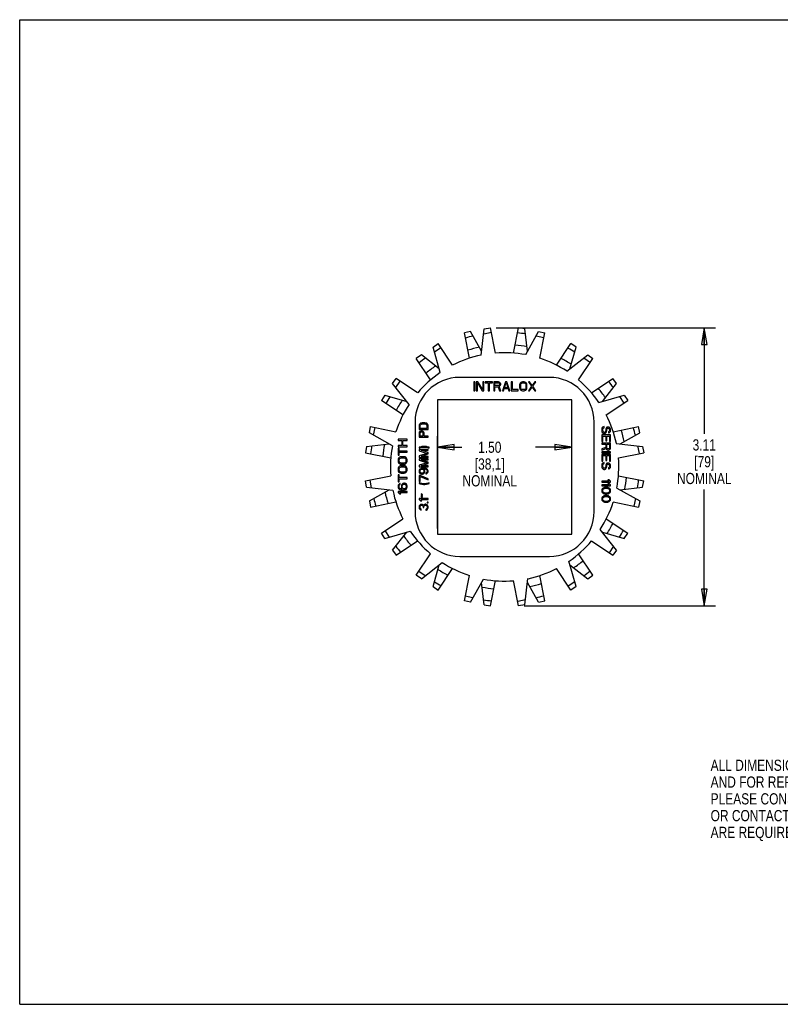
# Model space of a CAD drawing. Header units: inches. Extents: x 0 to 17, y 0 to 11.
# Tile 1 of 2: x 0 to 8.5, y 0 to 11. Entities that reach past the tile are written whole.
import ezdxf

# ---------------------------------------------------------------- set-up
doc = ezdxf.new("R2010")
doc.units = ezdxf.units.IN
doc.header["$LTSCALE"] = 0.935
doc.header["$MEASUREMENT"] = 0
doc.layers.get('0').update_dxf_attribs({"linetype": 'CONTINUOUS'})
doc.layers.add('ALL_FEATURES', color=7, linetype='CONTINUOUS')
doc.styles.get("Standard").update_dxf_attribs({"font": 'txt', "width": 0.8})
doc.dimstyles.new('DIMSTYLE_1', dxfattribs={"dimtxt": 0.125, "dimasz": 0.1875, "dimexe": 0.18, "dimexo": 0.0625, "dimgap": 0.09, "dimtad": 0, "dimtih": 1, "dimtoh": 1, "dimzin": 4, "dimdsep": 46, "dimtxsty": 'STANDARD', "dimblk": 'CLOSED', "dimblk1": 'CLOSED', "dimblk2": 'CLOSED', "dimcen": 0.09, "dimadec": 0, "dimazin": 0, "dimtp": 0.01, "dimtm": 0.01, "dimtfac": 1, "dimtofl": 0, "dimtmove": 0, "dimatfit": 3, "dimldrblk": 'CLOSED', "dimfxl": 1, "dimtolj": 1, "dimtzin": 4, "dimarcsym": 0})

# ---------------------------------------------------------------- blocks, each defined once
blk = doc.blocks.new('_CLOSED')
at = {"color": 0, "linetype": 'BYBLOCK'}
for p, q in [((0, 0), (-1, 0.167)), ((-1, 0.167), (-1, -0.167)), ((-1, -0.167), (0, 0)), ((-1, 0), (0, 0))]:
    blk.add_line(p, q, dxfattribs=at)
blk = doc.blocks.new('*D0')
at = {"color": 3, "linetype": 'CONTINUOUS'}
for p, q in [((4.669, 5.317), (4.669, 6.349)), ((6.169, 5.317), (6.169, 6.349)), ((4.669, 6.224), (4.94, 6.224)), ((6.169, 6.224), (5.765, 6.224))]:
    blk.add_line(p, q, dxfattribs=at)
at = {"color": 3, "linetype": 'CONTINUOUS', "xscale": 0.1875, "yscale": 0.1875, "zscale": 0.1875, "rotation": 180}
blk.add_blockref('_CLOSED', (4.669, 6.224), dxfattribs=at)
at = {"color": 3, "linetype": 'CONTINUOUS', "xscale": 0.1875, "yscale": 0.1875, "zscale": 0.1875}
blk.add_blockref('_CLOSED', (6.169, 6.224), dxfattribs=at)
at = {"color": 3, "linetype": 'CONTINUOUS', "insert": (5.253, 6.286), "char_height": 0.125, "width": 0.7, "attachment_point": 2, "line_spacing_factor": 0.9}
blk.add_mtext('1.50\\P[38,1]\\PNOMINAL', dxfattribs=at)
blk = doc.blocks.new('*D2')
at = {"color": 3, "linetype": 'CONTINUOUS'}
for p, q in [((5.323, 7.559), (7.775, 7.559)), ((7.65, 7.559), (7.65, 6.375)), ((7.65, 4.45), (7.65, 5.75)), ((5.639, 4.45), (7.775, 4.45))]:
    blk.add_line(p, q, dxfattribs=at)
at = {"color": 3, "linetype": 'CONTINUOUS', "xscale": 0.1875, "yscale": 0.1875, "zscale": 0.1875}
for p, rotation in [((7.65, 7.559), 90), ((7.65, 4.45), 270)]:
    blk.add_blockref('_CLOSED', p, dxfattribs=dict(at, rotation=rotation))
at = {"color": 3, "linetype": 'CONTINUOUS', "insert": (7.65, 6.312), "char_height": 0.125, "width": 0.7, "attachment_point": 2, "line_spacing_factor": 0.9}
blk.add_mtext('3.11\\P[79]\\PNOMINAL', dxfattribs=at)

msp = doc.modelspace()

# ---------------------------------------------------------------- linework, layer by layer
at = {"color": 7, "linetype": 'CONTINUOUS'}
for p, q in [((0, 0), (0, 11)), ((0, 11), (17, 11)), ((5.157, 7.253), (5.191, 7.546)), ((5.185, 7.491), (5.271, 7.508)), ((5.191, 7.546), (5.261, 7.559)), ((5.317, 7.276), (5.261, 7.559)), ((5.655, 7.258), (5.799, 7.515)), ((5.799, 7.515), (5.868, 7.501)), ((5.811, 7.218), (5.868, 7.501)), ((4.619, 7.341), (4.678, 7.381)), ((4.838, 7.141), (4.678, 7.381)), ((5.772, 7.467), (5.858, 7.45)), ((4.699, 7.058), (4.619, 7.341)), ((4.634, 7.289), (4.706, 7.337)), ((6.116, 7.072), (6.348, 7.255)), ((6.246, 6.976), (6.406, 7.216)), ((6.305, 7.221), (6.377, 7.172)), ((6.348, 7.255), (6.406, 7.216)), ((4.168, 6.934), (4.207, 6.992)), ((4.351, 6.702), (4.168, 6.934)), ((4.202, 6.891), (4.251, 6.963)), ((4.447, 6.832), (4.207, 6.992)), ((6.472, 6.724), (6.755, 6.804)), ((6.555, 6.585), (6.795, 6.745)), ((6.703, 6.789), (6.751, 6.716)), ((6.755, 6.804), (6.795, 6.745)), ((4.478, 6.491), (4.47, 6.483)), ((4.487, 6.494), (4.478, 6.491)), ((4.498, 6.496), (4.487, 6.494)), ((4.529, 6.496), (4.498, 6.496)), ((4.54, 6.494), (4.529, 6.496)), ((4.549, 6.491), (4.54, 6.494)), ((4.557, 6.483), (4.549, 6.491)), ((3.908, 6.384), (3.922, 6.454)), ((4.165, 6.241), (3.908, 6.384)), ((3.922, 6.454), (4.205, 6.397)), ((3.955, 6.358), (3.973, 6.443)), ((4.466, 6.476), (4.464, 6.466)), ((4.464, 6.466), (4.464, 6.421)), ((4.464, 6.421), (4.564, 6.421)), ((4.466, 6.391), (4.464, 6.382)), ((4.464, 6.382), (4.464, 6.337)), ((4.47, 6.483), (4.466, 6.476)), ((4.472, 6.399), (4.466, 6.391)), ((4.481, 6.404), (4.472, 6.399)), ((4.474, 6.384), (4.476, 6.389)), ((4.474, 6.348), (4.474, 6.384)), ((4.476, 6.466), (4.478, 6.474)), ((4.476, 6.433), (4.476, 6.466)), ((4.551, 6.433), (4.476, 6.433)), ((4.476, 6.389), (4.481, 6.393)), ((4.478, 6.474), (4.483, 6.479)), ((4.487, 6.406), (4.481, 6.404)), ((4.481, 6.393), (4.487, 6.395)), ((4.483, 6.479), (4.489, 6.483)), ((4.495, 6.406), (4.487, 6.406)), ((4.487, 6.395), (4.493, 6.395)), ((4.489, 6.483), (4.498, 6.485)), ((4.493, 6.395), (4.5, 6.393)), ((4.502, 6.404), (4.495, 6.406)), ((4.498, 6.485), (4.529, 6.485)), ((4.5, 6.393), (4.504, 6.389)), ((4.51, 6.399), (4.502, 6.404)), ((4.504, 6.389), (4.506, 6.384)), ((4.506, 6.384), (4.506, 6.348)), ((4.517, 6.391), (4.51, 6.399)), ((4.519, 6.382), (4.517, 6.391)), ((4.519, 6.348), (4.519, 6.382)), ((4.529, 6.485), (4.538, 6.483)), ((4.538, 6.483), (4.544, 6.479)), ((4.544, 6.479), (4.549, 6.474)), ((4.549, 6.474), (4.551, 6.466)), ((4.551, 6.466), (4.551, 6.433)), ((4.561, 6.476), (4.557, 6.483)), ((4.564, 6.466), (4.561, 6.476)), ((4.564, 6.421), (4.564, 6.466)), ((4.464, 6.337), (4.564, 6.337)), ((4.506, 6.348), (4.474, 6.348)), ((4.564, 6.348), (4.519, 6.348)), ((4.564, 6.337), (4.564, 6.348)), ((4.474, 6.226), (4.464, 6.223)), ((4.464, 6.223), (4.464, 6.215)), ((4.464, 6.215), (4.474, 6.219)), ((4.464, 6.2), (4.464, 6.183)), ((4.564, 6.2), (4.464, 6.2)), ((4.464, 6.183), (4.553, 6.155)), ((4.493, 6.23), (4.474, 6.226)), ((4.474, 6.219), (4.493, 6.223)), ((4.564, 6.163), (4.485, 6.189)), ((4.485, 6.189), (4.564, 6.189)), ((4.512, 6.232), (4.493, 6.23)), ((4.493, 6.223), (4.512, 6.224)), ((4.527, 6.232), (4.512, 6.232)), ((4.512, 6.224), (4.527, 6.224)), ((4.546, 6.23), (4.527, 6.232)), ((4.527, 6.224), (4.546, 6.223)), ((4.566, 6.226), (4.546, 6.23)), ((4.546, 6.223), (4.566, 6.219)), ((4.564, 6.189), (4.564, 6.2)), ((4.564, 6.148), (4.564, 6.163)), ((4.576, 6.223), (4.566, 6.226)), ((4.566, 6.219), (4.576, 6.215)), ((4.576, 6.215), (4.576, 6.223)), ((6.667, 6.266), (6.96, 6.231)), ((6.69, 6.106), (6.973, 6.162)), ((6.905, 6.238), (6.922, 6.152)), ((6.96, 6.231), (6.973, 6.162)), ((4.553, 6.155), (4.464, 6.127)), ((4.464, 6.127), (4.464, 6.11)), ((4.464, 6.11), (4.564, 6.11)), ((4.464, 6.095), (4.464, 6.078)), ((4.564, 6.095), (4.464, 6.095)), ((4.464, 6.078), (4.553, 6.05)), ((4.553, 6.05), (4.464, 6.022)), ((4.485, 6.121), (4.564, 6.148)), ((4.564, 6.121), (4.485, 6.121)), ((4.564, 6.058), (4.485, 6.084)), ((4.485, 6.084), (4.564, 6.084)), ((4.564, 6.11), (4.564, 6.121)), ((4.564, 6.084), (4.564, 6.095)), ((4.564, 6.043), (4.564, 6.058)), ((4.464, 6.022), (4.464, 6.005)), ((4.464, 6.005), (4.564, 6.005)), ((4.466, 5.969), (4.464, 5.96)), ((4.464, 5.96), (4.464, 5.951)), ((4.464, 5.951), (4.466, 5.941)), ((4.472, 5.979), (4.466, 5.969)), ((4.466, 5.941), (4.472, 5.932)), ((4.481, 5.984), (4.472, 5.979)), ((4.474, 5.962), (4.476, 5.968)), ((4.474, 5.949), (4.474, 5.962)), ((4.476, 5.943), (4.474, 5.949)), ((4.476, 5.968), (4.481, 5.973)), ((4.481, 5.938), (4.476, 5.943)), ((4.491, 5.988), (4.481, 5.984)), ((4.481, 5.973), (4.487, 5.977)), ((4.485, 6.016), (4.564, 6.043)), ((4.564, 6.016), (4.485, 6.016)), ((4.487, 5.977), (4.493, 5.979)), ((4.506, 5.99), (4.491, 5.988)), ((4.493, 5.979), (4.498, 5.979)), ((4.498, 5.979), (4.504, 5.977)), ((4.504, 5.977), (4.51, 5.973)), ((4.521, 5.99), (4.506, 5.99)), ((4.51, 5.973), (4.515, 5.968)), ((4.515, 5.943), (4.51, 5.938)), ((4.515, 5.968), (4.517, 5.962)), ((4.517, 5.949), (4.515, 5.943)), ((4.525, 5.969), (4.517, 5.981)), ((4.517, 5.981), (4.521, 5.981)), ((4.517, 5.962), (4.517, 5.949)), ((4.519, 5.932), (4.525, 5.941)), ((4.536, 5.988), (4.521, 5.99)), ((4.521, 5.981), (4.534, 5.979)), ((4.527, 5.96), (4.525, 5.969)), ((4.525, 5.941), (4.527, 5.951)), ((4.527, 5.951), (4.527, 5.96)), ((4.534, 5.979), (4.54, 5.977)), ((4.546, 5.984), (4.536, 5.988)), ((4.54, 5.977), (4.546, 5.973)), ((4.555, 5.979), (4.546, 5.984)), ((4.546, 5.973), (4.551, 5.968)), ((4.551, 5.945), (4.546, 5.939)), ((4.551, 5.968), (4.553, 5.962)), ((4.553, 5.951), (4.551, 5.945)), ((4.553, 5.962), (4.553, 5.951)), ((4.561, 5.969), (4.555, 5.979)), ((4.555, 5.934), (4.561, 5.943)), ((4.564, 5.96), (4.561, 5.969)), ((4.561, 5.943), (4.564, 5.953)), ((4.564, 6.005), (4.564, 6.016)), ((4.564, 5.953), (4.564, 5.96)), ((3.864, 5.847), (4.147, 5.903)), ((3.877, 5.777), (3.864, 5.847)), ((3.932, 5.771), (3.915, 5.857)), ((4.464, 5.908), (4.464, 5.84)), ((4.474, 5.908), (4.464, 5.908)), ((4.464, 5.84), (4.474, 5.84)), ((4.472, 5.932), (4.481, 5.926)), ((4.564, 5.87), (4.474, 5.908)), ((4.474, 5.84), (4.474, 5.896)), ((4.474, 5.896), (4.564, 5.859)), ((4.487, 5.934), (4.481, 5.938)), ((4.481, 5.926), (4.491, 5.923)), ((4.493, 5.932), (4.487, 5.934)), ((4.491, 5.923), (4.5, 5.923)), ((4.498, 5.932), (4.493, 5.932)), ((4.504, 5.934), (4.498, 5.932)), ((4.5, 5.923), (4.51, 5.926)), ((4.51, 5.938), (4.504, 5.934)), ((4.51, 5.926), (4.519, 5.932)), ((4.546, 5.939), (4.54, 5.936)), ((4.54, 5.936), (4.54, 5.926)), ((4.54, 5.926), (4.546, 5.928)), ((4.546, 5.928), (4.555, 5.934)), ((4.564, 5.859), (4.564, 5.87)), ((3.877, 5.777), (4.17, 5.743)), ((4.464, 5.825), (4.464, 5.818)), ((4.474, 5.821), (4.464, 5.825)), ((4.464, 5.818), (4.474, 5.814)), ((4.493, 5.818), (4.474, 5.821)), ((4.474, 5.814), (4.493, 5.81)), ((4.512, 5.816), (4.493, 5.818)), ((4.493, 5.81), (4.512, 5.808)), ((4.527, 5.816), (4.512, 5.816)), ((4.512, 5.808), (4.527, 5.808)), ((4.546, 5.818), (4.527, 5.816)), ((4.527, 5.808), (4.546, 5.81)), ((4.566, 5.821), (4.546, 5.818)), ((4.546, 5.81), (4.566, 5.814)), ((4.576, 5.825), (4.566, 5.821)), ((4.566, 5.814), (4.576, 5.818)), ((4.576, 5.818), (4.576, 5.825)), ((6.672, 5.768), (6.929, 5.624)), ((4.464, 5.649), (4.464, 5.638)), ((4.564, 5.649), (4.464, 5.649)), ((4.464, 5.638), (4.478, 5.626)), ((4.478, 5.626), (4.495, 5.626)), ((4.495, 5.626), (4.481, 5.638)), ((4.481, 5.638), (4.564, 5.638)), ((4.485, 5.703), (4.485, 5.694)), ((4.5, 5.696), (4.485, 5.703)), ((4.485, 5.694), (4.5, 5.686)), ((4.485, 5.681), (4.485, 5.671)), ((4.5, 5.673), (4.485, 5.681)), ((4.485, 5.671), (4.5, 5.664)), ((4.5, 5.686), (4.5, 5.696)), ((4.5, 5.664), (4.5, 5.673)), ((4.553, 5.611), (4.553, 5.602)), ((4.564, 5.611), (4.553, 5.611)), ((4.564, 5.638), (4.564, 5.649)), ((4.564, 5.602), (4.564, 5.611)), ((6.632, 5.612), (6.915, 5.555)), ((6.882, 5.651), (6.864, 5.565)), ((6.929, 5.624), (6.915, 5.555)), ((4.466, 5.568), (4.464, 5.555)), ((4.464, 5.555), (4.464, 5.551)), ((4.464, 5.551), (4.466, 5.538)), ((4.47, 5.576), (4.466, 5.568)), ((4.466, 5.538), (4.47, 5.531)), ((4.478, 5.583), (4.47, 5.576)), ((4.47, 5.531), (4.478, 5.523)), ((4.474, 5.557), (4.476, 5.566)), ((4.474, 5.549), (4.474, 5.557)), ((4.476, 5.54), (4.474, 5.549)), ((4.476, 5.566), (4.481, 5.572)), ((4.481, 5.534), (4.476, 5.54)), ((4.487, 5.585), (4.478, 5.583)), ((4.478, 5.523), (4.487, 5.521)), ((4.481, 5.572), (4.487, 5.576)), ((4.487, 5.531), (4.481, 5.534)), ((4.491, 5.585), (4.487, 5.585)), ((4.487, 5.576), (4.491, 5.576)), ((4.487, 5.521), (4.487, 5.531)), ((4.5, 5.583), (4.491, 5.585)), ((4.491, 5.576), (4.5, 5.572)), ((4.506, 5.579), (4.5, 5.583)), ((4.5, 5.572), (4.504, 5.568)), ((4.504, 5.568), (4.508, 5.557)), ((4.512, 5.572), (4.506, 5.579)), ((4.508, 5.557), (4.508, 5.549)), ((4.508, 5.549), (4.517, 5.549)), ((4.517, 5.581), (4.512, 5.572)), ((4.523, 5.585), (4.517, 5.581)), ((4.517, 5.557), (4.519, 5.568)), ((4.517, 5.549), (4.517, 5.557)), ((4.519, 5.568), (4.523, 5.574)), ((4.532, 5.587), (4.523, 5.585)), ((4.523, 5.574), (4.532, 5.578)), ((4.54, 5.587), (4.532, 5.587)), ((4.532, 5.578), (4.54, 5.578)), ((4.546, 5.585), (4.54, 5.587)), ((4.54, 5.578), (4.544, 5.576)), ((4.544, 5.531), (4.54, 5.529)), ((4.54, 5.529), (4.54, 5.519)), ((4.54, 5.519), (4.546, 5.521)), ((4.544, 5.576), (4.549, 5.572)), ((4.549, 5.534), (4.544, 5.531)), ((4.553, 5.581), (4.546, 5.585)), ((4.546, 5.521), (4.553, 5.525)), ((4.549, 5.572), (4.551, 5.568)), ((4.551, 5.538), (4.549, 5.534)), ((4.551, 5.568), (4.553, 5.559)), ((4.553, 5.548), (4.551, 5.538)), ((4.553, 5.602), (4.564, 5.602)), ((4.557, 5.576), (4.553, 5.581)), ((4.553, 5.559), (4.553, 5.548)), ((4.553, 5.525), (4.557, 5.531)), ((4.561, 5.568), (4.557, 5.576)), ((4.557, 5.531), (4.561, 5.538)), ((4.564, 5.561), (4.561, 5.568)), ((4.561, 5.538), (4.564, 5.546)), ((4.564, 5.546), (4.564, 5.561)), ((4.042, 5.264), (4.282, 5.424)), ((4.082, 5.205), (4.365, 5.285)), ((4.134, 5.22), (4.086, 5.292)), ((6.669, 5.075), (6.486, 5.306)), ((4.082, 5.205), (4.042, 5.264)), ((6.39, 5.177), (6.63, 5.017)), ((6.635, 5.118), (6.586, 5.045)), ((6.669, 5.075), (6.63, 5.017)), ((4.431, 4.793), (4.591, 5.033)), ((6.218, 4.668), (6.138, 4.951)), ((4.489, 4.754), (4.721, 4.936)), ((6.159, 4.628), (5.999, 4.868)), ((4.489, 4.754), (4.431, 4.793)), ((4.532, 4.788), (4.46, 4.837)), ((4.969, 4.508), (5.026, 4.791)), ((5.038, 4.494), (5.182, 4.751)), ((5.576, 4.45), (5.52, 4.733)), ((5.646, 4.463), (5.68, 4.756)), ((6.203, 4.72), (6.131, 4.672)), ((6.218, 4.668), (6.159, 4.628)), ((5.065, 4.541), (4.979, 4.558)), ((5.652, 4.518), (5.566, 4.501)), ((5.038, 4.494), (4.969, 4.508)), ((5.646, 4.463), (5.576, 4.45)), ((0, 0), (17, 0))]:
    msp.add_line(p, q, dxfattribs=at)
for start, end in [(79.3338, 94.5657), (101.8338, 117.0657), (56.8338, 72.0657), (124.3338, 139.5657), (34.3338, 49.5657), (146.8338, 162.0657), (11.8338, 27.0657), (169.3338, 184.5657), (349.3338, 4.5657), (191.8338, 207.0657), (326.8338, 342.0657), (214.3338, 229.5657), (304.3338, 319.5657), (236.8338, 252.0657), (281.8338, 297.0657), (259.3338, 274.5657)]:
    msp.add_arc((5.419, 6.004), 1.276, start, end, dxfattribs=at)
at = {"layer": 'ALL_FEATURES', "color": 7, "linetype": 'CONTINUOUS'}
for p, q in [((5.038, 7.515), (4.969, 7.501)), ((5.026, 7.218), (4.969, 7.501)), ((5.162, 7.295), (5.038, 7.515)), ((5.52, 7.276), (5.576, 7.559)), ((5.646, 7.546), (5.576, 7.559)), ((5.675, 7.295), (5.646, 7.546)), ((5.999, 7.141), (6.159, 7.381)), ((6.218, 7.341), (6.159, 7.381)), ((6.149, 7.098), (6.218, 7.341)), ((4.489, 7.255), (4.431, 7.216)), ((4.591, 6.976), (4.431, 7.216)), ((4.688, 7.098), (4.489, 7.255)), ((5.919, 7.004), (4.918, 7.004)), ((5.074, 6.954), (5.074, 6.854)), ((5.086, 6.954), (5.074, 6.954)), ((5.086, 6.854), (5.086, 6.954)), ((5.103, 6.954), (5.103, 6.854)), ((5.121, 6.954), (5.103, 6.954)), ((5.115, 6.854), (5.115, 6.942)), ((5.115, 6.942), (5.167, 6.854)), ((5.174, 6.869), (5.121, 6.954)), ((5.174, 6.954), (5.174, 6.869)), ((5.186, 6.954), (5.174, 6.954)), ((5.186, 6.854), (5.186, 6.954)), ((5.203, 6.954), (5.203, 6.944)), ((5.282, 6.954), (5.203, 6.954)), ((5.203, 6.944), (5.236, 6.944)), ((5.236, 6.944), (5.236, 6.854)), ((5.249, 6.854), (5.249, 6.944)), ((5.249, 6.944), (5.282, 6.944)), ((5.282, 6.944), (5.282, 6.954)), ((5.299, 6.954), (5.299, 6.854)), ((5.349, 6.954), (5.299, 6.954)), ((5.311, 6.912), (5.311, 6.944)), ((5.311, 6.944), (5.351, 6.944)), ((5.359, 6.952), (5.349, 6.954)), ((5.351, 6.944), (5.357, 6.942)), ((5.357, 6.942), (5.361, 6.937)), ((5.367, 6.946), (5.359, 6.952)), ((5.361, 6.937), (5.363, 6.931)), ((5.363, 6.931), (5.363, 6.925)), ((5.374, 6.937), (5.367, 6.946)), ((5.376, 6.931), (5.374, 6.937)), ((5.376, 6.923), (5.376, 6.931)), ((5.428, 6.954), (5.394, 6.854)), ((5.417, 6.888), (5.436, 6.946)), ((5.444, 6.954), (5.428, 6.954)), ((5.436, 6.946), (5.455, 6.888)), ((5.478, 6.854), (5.444, 6.954)), ((5.494, 6.954), (5.494, 6.854)), ((5.507, 6.954), (5.494, 6.954)), ((5.507, 6.867), (5.507, 6.954)), ((5.588, 6.931), (5.586, 6.92)), ((5.592, 6.94), (5.588, 6.931)), ((5.601, 6.948), (5.592, 6.94)), ((5.609, 6.952), (5.601, 6.948)), ((5.601, 6.929), (5.605, 6.935)), ((5.605, 6.935), (5.611, 6.94)), ((5.619, 6.954), (5.609, 6.952)), ((5.611, 6.94), (5.619, 6.942)), ((5.636, 6.954), (5.619, 6.954)), ((5.619, 6.942), (5.636, 6.942)), ((5.646, 6.952), (5.636, 6.954)), ((5.636, 6.942), (5.644, 6.94)), ((5.644, 6.94), (5.651, 6.935)), ((5.655, 6.948), (5.646, 6.952)), ((5.651, 6.935), (5.655, 6.929)), ((5.663, 6.94), (5.655, 6.948)), ((5.667, 6.931), (5.663, 6.94)), ((5.669, 6.92), (5.667, 6.931)), ((5.686, 6.954), (5.721, 6.906)), ((5.699, 6.954), (5.686, 6.954)), ((5.728, 6.914), (5.699, 6.954)), ((5.757, 6.954), (5.728, 6.914)), ((5.734, 6.906), (5.769, 6.954)), ((5.769, 6.954), (5.757, 6.954)), ((6.39, 6.832), (6.63, 6.992)), ((6.513, 6.735), (6.669, 6.934)), ((6.669, 6.934), (6.63, 6.992)), ((5.074, 6.854), (5.086, 6.854)), ((5.103, 6.854), (5.115, 6.854)), ((5.167, 6.854), (5.186, 6.854)), ((5.236, 6.854), (5.249, 6.854)), ((5.299, 6.854), (5.311, 6.854)), ((5.351, 6.912), (5.311, 6.912)), ((5.311, 6.854), (5.311, 6.899)), ((5.311, 6.899), (5.346, 6.899)), ((5.346, 6.899), (5.363, 6.854)), ((5.357, 6.914), (5.351, 6.912)), ((5.361, 6.918), (5.357, 6.914)), ((5.359, 6.903), (5.367, 6.908)), ((5.378, 6.854), (5.359, 6.903)), ((5.363, 6.925), (5.361, 6.918)), ((5.363, 6.854), (5.378, 6.854)), ((5.367, 6.908), (5.374, 6.916)), ((5.374, 6.916), (5.376, 6.923)), ((5.394, 6.854), (5.407, 6.854)), ((5.407, 6.854), (5.415, 6.88)), ((5.415, 6.88), (5.457, 6.88)), ((5.455, 6.888), (5.417, 6.888)), ((5.457, 6.88), (5.465, 6.854)), ((5.465, 6.854), (5.478, 6.854)), ((5.494, 6.854), (5.569, 6.854)), ((5.569, 6.867), (5.507, 6.867)), ((5.569, 6.854), (5.569, 6.867)), ((5.586, 6.92), (5.586, 6.888)), ((5.586, 6.888), (5.588, 6.878)), ((5.588, 6.878), (5.592, 6.869)), ((5.592, 6.869), (5.601, 6.861)), ((5.599, 6.92), (5.601, 6.929)), ((5.599, 6.888), (5.599, 6.92)), ((5.601, 6.88), (5.599, 6.888)), ((5.605, 6.874), (5.601, 6.88)), ((5.601, 6.861), (5.609, 6.857)), ((5.611, 6.869), (5.605, 6.874)), ((5.609, 6.857), (5.619, 6.854)), ((5.619, 6.867), (5.611, 6.869)), ((5.636, 6.867), (5.619, 6.867)), ((5.619, 6.854), (5.636, 6.854)), ((5.644, 6.869), (5.636, 6.867)), ((5.636, 6.854), (5.646, 6.857)), ((5.651, 6.874), (5.644, 6.869)), ((5.646, 6.857), (5.655, 6.861)), ((5.655, 6.88), (5.651, 6.874)), ((5.655, 6.929), (5.657, 6.92)), ((5.657, 6.888), (5.655, 6.88)), ((5.655, 6.861), (5.663, 6.869)), ((5.657, 6.92), (5.657, 6.888)), ((5.663, 6.869), (5.667, 6.878)), ((5.667, 6.878), (5.669, 6.888)), ((5.669, 6.888), (5.669, 6.92)), ((5.721, 6.906), (5.686, 6.854)), ((5.686, 6.854), (5.699, 6.854)), ((5.699, 6.854), (5.728, 6.895)), ((5.728, 6.895), (5.757, 6.854)), ((5.769, 6.854), (5.734, 6.906)), ((5.757, 6.854), (5.769, 6.854)), ((4.082, 6.804), (4.042, 6.745)), ((4.282, 6.585), (4.042, 6.745)), ((4.082, 6.804), (4.325, 6.735)), ((4.669, 6.754), (4.669, 5.254)), ((6.169, 6.754), (4.669, 6.754)), ((6.169, 5.254), (6.169, 6.754)), ((4.418, 6.504), (4.418, 5.504)), ((6.419, 5.504), (6.419, 6.504)), ((6.506, 6.436), (6.504, 6.425)), ((6.504, 6.425), (6.504, 6.409)), ((6.504, 6.409), (6.506, 6.398)), ((6.512, 6.446), (6.506, 6.436)), ((6.506, 6.398), (6.51, 6.39)), ((6.51, 6.39), (6.519, 6.382)), ((6.523, 6.452), (6.512, 6.446)), ((6.517, 6.425), (6.519, 6.434)), ((6.517, 6.409), (6.517, 6.425)), ((6.519, 6.4), (6.517, 6.409)), ((6.519, 6.434), (6.525, 6.44)), ((6.523, 6.394), (6.519, 6.4)), ((6.519, 6.382), (6.527, 6.377)), ((6.532, 6.454), (6.523, 6.452)), ((6.529, 6.39), (6.523, 6.394)), ((6.525, 6.44), (6.532, 6.442)), ((6.536, 6.39), (6.529, 6.39)), ((6.532, 6.442), (6.532, 6.454)), ((6.542, 6.394), (6.536, 6.39)), ((6.538, 6.377), (6.546, 6.382)), ((6.546, 6.4), (6.542, 6.394)), ((6.549, 6.409), (6.546, 6.4)), ((6.546, 6.382), (6.555, 6.39)), ((6.551, 6.429), (6.549, 6.421)), ((6.549, 6.421), (6.549, 6.409)), ((6.555, 6.438), (6.551, 6.429)), ((6.563, 6.446), (6.555, 6.438)), ((6.555, 6.39), (6.559, 6.398)), ((6.559, 6.398), (6.561, 6.409)), ((6.561, 6.421), (6.563, 6.427)), ((6.561, 6.409), (6.561, 6.421)), ((6.572, 6.448), (6.563, 6.446)), ((6.563, 6.427), (6.568, 6.434)), ((6.568, 6.434), (6.574, 6.436)), ((6.581, 6.448), (6.572, 6.448)), ((6.574, 6.436), (6.578, 6.436)), ((6.578, 6.436), (6.585, 6.434)), ((6.589, 6.446), (6.581, 6.448)), ((6.585, 6.398), (6.581, 6.396)), ((6.581, 6.396), (6.581, 6.384)), ((6.581, 6.384), (6.587, 6.386)), ((6.585, 6.434), (6.589, 6.427)), ((6.589, 6.402), (6.585, 6.398)), ((6.587, 6.386), (6.595, 6.392)), ((6.598, 6.438), (6.589, 6.446)), ((6.589, 6.427), (6.591, 6.421)), ((6.591, 6.409), (6.589, 6.402)), ((6.591, 6.421), (6.591, 6.409)), ((6.595, 6.392), (6.602, 6.4)), ((6.602, 6.429), (6.598, 6.438)), ((6.604, 6.421), (6.602, 6.429)), ((6.602, 6.4), (6.604, 6.411)), ((6.604, 6.411), (6.604, 6.421)), ((6.632, 6.397), (6.915, 6.454)), ((6.709, 6.261), (6.929, 6.384)), ((6.929, 6.384), (6.915, 6.454)), ((4.229, 6.313), (4.229, 6.3)), ((4.329, 6.313), (4.229, 6.313)), ((4.229, 6.3), (4.269, 6.3)), ((4.269, 6.3), (4.269, 6.242)), ((4.282, 6.242), (4.282, 6.3)), ((4.282, 6.3), (4.329, 6.3)), ((4.329, 6.3), (4.329, 6.313)), ((6.604, 6.361), (6.504, 6.361)), ((6.504, 6.361), (6.504, 6.286)), ((6.504, 6.286), (6.517, 6.286)), ((6.517, 6.348), (6.551, 6.348)), ((6.517, 6.286), (6.517, 6.348)), ((6.527, 6.377), (6.538, 6.377)), ((6.551, 6.348), (6.551, 6.294)), ((6.551, 6.294), (6.563, 6.294)), ((6.563, 6.348), (6.591, 6.348)), ((6.563, 6.294), (6.563, 6.348)), ((6.591, 6.348), (6.591, 6.286)), ((6.591, 6.286), (6.604, 6.286)), ((6.604, 6.286), (6.604, 6.361)), ((3.877, 6.231), (3.864, 6.162)), ((3.864, 6.162), (4.147, 6.106)), ((3.877, 6.231), (4.128, 6.261)), ((4.229, 6.242), (4.229, 6.229)), ((4.269, 6.242), (4.229, 6.242)), ((4.229, 6.229), (4.329, 6.229)), ((4.229, 6.213), (4.229, 6.134)), ((4.24, 6.213), (4.229, 6.213)), ((4.24, 6.179), (4.24, 6.213)), ((4.329, 6.179), (4.24, 6.179)), ((4.24, 6.134), (4.24, 6.167)), ((4.24, 6.167), (4.329, 6.167)), ((4.329, 6.242), (4.282, 6.242)), ((4.329, 6.229), (4.329, 6.242)), ((4.329, 6.167), (4.329, 6.179)), ((6.604, 6.269), (6.504, 6.269)), ((6.504, 6.269), (6.504, 6.257)), ((6.504, 6.257), (6.549, 6.257)), ((6.549, 6.221), (6.504, 6.204)), ((6.504, 6.19), (6.553, 6.209)), ((6.504, 6.204), (6.504, 6.19)), ((6.604, 6.173), (6.504, 6.173)), ((6.504, 6.173), (6.504, 6.161)), ((6.504, 6.161), (6.604, 6.161)), ((6.549, 6.257), (6.549, 6.221)), ((6.553, 6.209), (6.557, 6.2)), ((6.557, 6.2), (6.566, 6.194)), ((6.561, 6.257), (6.593, 6.257)), ((6.561, 6.217), (6.561, 6.257)), ((6.563, 6.211), (6.561, 6.217)), ((6.568, 6.207), (6.563, 6.211)), ((6.566, 6.194), (6.572, 6.192)), ((6.574, 6.204), (6.568, 6.207)), ((6.572, 6.192), (6.581, 6.192)), ((6.581, 6.204), (6.574, 6.204)), ((6.587, 6.207), (6.581, 6.204)), ((6.581, 6.192), (6.587, 6.194)), ((6.591, 6.211), (6.587, 6.207)), ((6.587, 6.194), (6.595, 6.2)), ((6.593, 6.217), (6.591, 6.211)), ((6.593, 6.257), (6.593, 6.217)), ((6.595, 6.2), (6.602, 6.209)), ((6.602, 6.209), (6.604, 6.219)), ((6.604, 6.219), (6.604, 6.269)), ((6.604, 6.161), (6.604, 6.173)), ((4.229, 6.134), (4.24, 6.134)), ((4.231, 6.094), (4.229, 6.084)), ((4.229, 6.084), (4.229, 6.067)), ((4.229, 6.067), (4.231, 6.057)), ((4.235, 6.102), (4.231, 6.094)), ((4.231, 6.057), (4.235, 6.048)), ((4.244, 6.111), (4.235, 6.102)), ((4.242, 6.084), (4.244, 6.092)), ((4.242, 6.067), (4.242, 6.084)), ((4.244, 6.059), (4.242, 6.067)), ((4.252, 6.115), (4.244, 6.111)), ((4.244, 6.092), (4.248, 6.098)), ((4.248, 6.052), (4.244, 6.059)), ((4.248, 6.098), (4.255, 6.102)), ((4.255, 6.048), (4.248, 6.052)), ((4.263, 6.117), (4.252, 6.115)), ((4.255, 6.102), (4.263, 6.104)), ((4.295, 6.117), (4.263, 6.117)), ((4.263, 6.104), (4.295, 6.104)), ((4.306, 6.115), (4.295, 6.117)), ((4.295, 6.104), (4.304, 6.102)), ((4.304, 6.102), (4.31, 6.098)), ((4.31, 6.052), (4.304, 6.048)), ((4.314, 6.111), (4.306, 6.115)), ((4.31, 6.098), (4.314, 6.092)), ((4.314, 6.059), (4.31, 6.052)), ((4.323, 6.102), (4.314, 6.111)), ((4.314, 6.092), (4.316, 6.084)), ((4.316, 6.067), (4.314, 6.059)), ((4.316, 6.084), (4.316, 6.067)), ((4.327, 6.094), (4.323, 6.102)), ((4.323, 6.048), (4.327, 6.057)), ((4.329, 6.084), (4.327, 6.094)), ((4.327, 6.057), (4.329, 6.067)), ((4.329, 6.067), (4.329, 6.084)), ((6.604, 6.144), (6.504, 6.144)), ((6.504, 6.144), (6.504, 6.069)), ((6.504, 6.069), (6.517, 6.069)), ((6.523, 6.05), (6.512, 6.044)), ((6.517, 6.132), (6.551, 6.132)), ((6.517, 6.069), (6.517, 6.132)), ((6.532, 6.052), (6.523, 6.05)), ((6.532, 6.04), (6.532, 6.052)), ((6.551, 6.132), (6.551, 6.077)), ((6.551, 6.077), (6.563, 6.077)), ((6.563, 6.132), (6.591, 6.132)), ((6.563, 6.077), (6.563, 6.132)), ((6.591, 6.132), (6.591, 6.069)), ((6.591, 6.069), (6.604, 6.069)), ((6.604, 6.069), (6.604, 6.144)), ((4.231, 5.994), (4.229, 5.984)), ((4.229, 5.984), (4.229, 5.967)), ((4.229, 5.967), (4.231, 5.957)), ((4.235, 6.002), (4.231, 5.994)), ((4.231, 5.957), (4.235, 5.948)), ((4.235, 6.048), (4.244, 6.04)), ((4.244, 6.011), (4.235, 6.002)), ((4.235, 5.948), (4.244, 5.94)), ((4.242, 5.984), (4.244, 5.992)), ((4.242, 5.967), (4.242, 5.984)), ((4.244, 5.959), (4.242, 5.967)), ((4.244, 6.04), (4.252, 6.036)), ((4.252, 6.015), (4.244, 6.011)), ((4.244, 5.992), (4.248, 5.998)), ((4.248, 5.952), (4.244, 5.959)), ((4.248, 5.998), (4.255, 6.002)), ((4.255, 5.948), (4.248, 5.952)), ((4.252, 6.036), (4.263, 6.034)), ((4.263, 6.017), (4.252, 6.015)), ((4.263, 6.046), (4.255, 6.048)), ((4.255, 6.002), (4.263, 6.004)), ((4.263, 5.946), (4.255, 5.948)), ((4.295, 6.046), (4.263, 6.046)), ((4.263, 6.034), (4.295, 6.034)), ((4.295, 6.017), (4.263, 6.017)), ((4.263, 6.004), (4.295, 6.004)), ((4.295, 5.946), (4.263, 5.946)), ((4.304, 6.048), (4.295, 6.046)), ((4.295, 6.034), (4.306, 6.036)), ((4.306, 6.015), (4.295, 6.017)), ((4.295, 6.004), (4.304, 6.002)), ((4.304, 5.948), (4.295, 5.946)), ((4.304, 6.002), (4.31, 5.998)), ((4.31, 5.952), (4.304, 5.948)), ((4.306, 6.036), (4.314, 6.04)), ((4.314, 6.011), (4.306, 6.015)), ((4.31, 5.998), (4.314, 5.992)), ((4.314, 5.959), (4.31, 5.952)), ((4.314, 6.04), (4.323, 6.048)), ((4.323, 6.002), (4.314, 6.011)), ((4.314, 5.992), (4.316, 5.984)), ((4.316, 5.967), (4.314, 5.959)), ((4.314, 5.94), (4.323, 5.948)), ((4.316, 5.984), (4.316, 5.967)), ((4.327, 5.994), (4.323, 6.002)), ((4.323, 5.948), (4.327, 5.957)), ((4.329, 5.984), (4.327, 5.994)), ((4.327, 5.957), (4.329, 5.967)), ((4.329, 5.967), (4.329, 5.984)), ((6.506, 6.034), (6.504, 6.023)), ((6.504, 6.023), (6.504, 6.007)), ((6.504, 6.007), (6.506, 5.996)), ((6.512, 6.044), (6.506, 6.034)), ((6.506, 5.996), (6.51, 5.988)), ((6.51, 5.988), (6.519, 5.979)), ((6.517, 6.023), (6.519, 6.032)), ((6.517, 6.007), (6.517, 6.023)), ((6.519, 5.998), (6.517, 6.007)), ((6.519, 6.032), (6.525, 6.038)), ((6.523, 5.992), (6.519, 5.998)), ((6.519, 5.979), (6.527, 5.975)), ((6.529, 5.988), (6.523, 5.992)), ((6.525, 6.038), (6.532, 6.04)), ((6.527, 5.975), (6.538, 5.975)), ((6.536, 5.988), (6.529, 5.988)), ((6.542, 5.992), (6.536, 5.988)), ((6.538, 5.975), (6.546, 5.979)), ((6.546, 5.998), (6.542, 5.992)), ((6.549, 6.007), (6.546, 5.998)), ((6.546, 5.979), (6.555, 5.988)), ((6.551, 6.027), (6.549, 6.019)), ((6.549, 6.019), (6.549, 6.007)), ((6.555, 6.036), (6.551, 6.027)), ((6.563, 6.044), (6.555, 6.036)), ((6.555, 5.988), (6.559, 5.996)), ((6.559, 5.996), (6.561, 6.007)), ((6.561, 6.019), (6.563, 6.025)), ((6.561, 6.007), (6.561, 6.019)), ((6.572, 6.046), (6.563, 6.044)), ((6.563, 6.025), (6.568, 6.032)), ((6.568, 6.032), (6.574, 6.034)), ((6.581, 6.046), (6.572, 6.046)), ((6.574, 6.034), (6.578, 6.034)), ((6.578, 6.034), (6.585, 6.032)), ((6.589, 6.044), (6.581, 6.046)), ((6.585, 5.996), (6.581, 5.994)), ((6.581, 5.994), (6.581, 5.982)), ((6.581, 5.982), (6.587, 5.984)), ((6.585, 6.032), (6.589, 6.025)), ((6.589, 6), (6.585, 5.996)), ((6.587, 5.984), (6.595, 5.99)), ((6.598, 6.036), (6.589, 6.044)), ((6.589, 6.025), (6.591, 6.019)), ((6.591, 6.007), (6.589, 6)), ((6.591, 6.019), (6.591, 6.007)), ((6.595, 5.99), (6.602, 5.998)), ((6.602, 6.027), (6.598, 6.036)), ((6.604, 6.019), (6.602, 6.027)), ((6.602, 5.998), (6.604, 6.009)), ((6.604, 6.009), (6.604, 6.019)), ((4.229, 5.917), (4.229, 5.838)), ((4.24, 5.917), (4.229, 5.917)), ((4.229, 5.838), (4.24, 5.838)), ((4.24, 5.884), (4.24, 5.917)), ((4.329, 5.884), (4.24, 5.884)), ((4.24, 5.838), (4.24, 5.871)), ((4.24, 5.871), (4.329, 5.871)), ((4.244, 5.94), (4.252, 5.936)), ((4.252, 5.936), (4.263, 5.934)), ((4.263, 5.934), (4.295, 5.934)), ((4.295, 5.934), (4.306, 5.936)), ((4.306, 5.936), (4.314, 5.94)), ((4.329, 5.871), (4.329, 5.884)), ((6.587, 5.846), (6.504, 5.846)), ((6.504, 5.846), (6.504, 5.834)), ((6.504, 5.834), (6.604, 5.834)), ((6.589, 5.859), (6.572, 5.859)), ((6.572, 5.859), (6.587, 5.846)), ((6.604, 5.846), (6.589, 5.859)), ((6.604, 5.834), (6.604, 5.846)), ((6.69, 5.903), (6.973, 5.847)), ((6.96, 5.777), (6.973, 5.847)), ((3.908, 5.624), (4.128, 5.748)), ((4.231, 5.798), (4.229, 5.788)), ((4.229, 5.788), (4.229, 5.779)), ((4.229, 5.779), (4.231, 5.769)), ((4.229, 5.729), (4.229, 5.717)), ((4.329, 5.729), (4.229, 5.729)), ((4.238, 5.809), (4.231, 5.798)), ((4.231, 5.769), (4.238, 5.759)), ((4.246, 5.815), (4.238, 5.809)), ((4.238, 5.759), (4.246, 5.752)), ((4.24, 5.79), (4.242, 5.796)), ((4.24, 5.777), (4.24, 5.79)), ((4.242, 5.771), (4.24, 5.777)), ((4.242, 5.796), (4.246, 5.802)), ((4.246, 5.765), (4.242, 5.771)), ((4.252, 5.817), (4.246, 5.815)), ((4.246, 5.802), (4.252, 5.807)), ((4.252, 5.761), (4.246, 5.765)), ((4.246, 5.752), (4.257, 5.748)), ((4.252, 5.807), (4.252, 5.817)), ((4.259, 5.759), (4.252, 5.761)), ((4.257, 5.748), (4.272, 5.746)), ((4.272, 5.757), (4.259, 5.759)), ((4.267, 5.8), (4.265, 5.79)), ((4.265, 5.79), (4.265, 5.779)), ((4.265, 5.779), (4.267, 5.769)), ((4.274, 5.811), (4.267, 5.8)), ((4.267, 5.769), (4.276, 5.757)), ((4.276, 5.757), (4.272, 5.757)), ((4.272, 5.746), (4.287, 5.746)), ((4.28, 5.817), (4.274, 5.811)), ((4.276, 5.792), (4.278, 5.798)), ((4.276, 5.777), (4.276, 5.792)), ((4.278, 5.771), (4.276, 5.777)), ((4.278, 5.798), (4.282, 5.804)), ((4.282, 5.765), (4.278, 5.771)), ((4.291, 5.821), (4.28, 5.817)), ((4.282, 5.804), (4.287, 5.809)), ((4.287, 5.761), (4.282, 5.765)), ((4.287, 5.809), (4.293, 5.811)), ((4.293, 5.759), (4.287, 5.761)), ((4.287, 5.746), (4.301, 5.748)), ((4.301, 5.821), (4.291, 5.821)), ((4.293, 5.811), (4.299, 5.811)), ((4.299, 5.759), (4.293, 5.759)), ((4.299, 5.811), (4.306, 5.809)), ((4.306, 5.761), (4.299, 5.759)), ((4.312, 5.817), (4.301, 5.821)), ((4.301, 5.748), (4.312, 5.752)), ((4.306, 5.809), (4.312, 5.804)), ((4.312, 5.765), (4.306, 5.761)), ((4.321, 5.811), (4.312, 5.817)), ((4.312, 5.804), (4.316, 5.798)), ((4.316, 5.771), (4.312, 5.765)), ((4.312, 5.752), (4.321, 5.759)), ((4.316, 5.798), (4.318, 5.792)), ((4.318, 5.777), (4.316, 5.771)), ((4.318, 5.792), (4.318, 5.777)), ((4.327, 5.8), (4.321, 5.811)), ((4.321, 5.759), (4.327, 5.769)), ((4.329, 5.79), (4.327, 5.8)), ((4.327, 5.769), (4.329, 5.779)), ((4.329, 5.779), (4.329, 5.79)), ((4.329, 5.717), (4.329, 5.729)), ((6.587, 5.804), (6.504, 5.804)), ((6.504, 5.804), (6.504, 5.792)), ((6.504, 5.792), (6.604, 5.792)), ((6.506, 5.75), (6.504, 5.738)), ((6.504, 5.738), (6.506, 5.725)), ((6.512, 5.761), (6.506, 5.75)), ((6.506, 5.725), (6.512, 5.715)), ((6.519, 5.767), (6.512, 5.761)), ((6.515, 5.738), (6.517, 5.748)), ((6.517, 5.727), (6.515, 5.738)), ((6.517, 5.748), (6.521, 5.754)), ((6.521, 5.721), (6.517, 5.727)), ((6.527, 5.771), (6.519, 5.767)), ((6.521, 5.754), (6.534, 5.763)), ((6.534, 5.713), (6.521, 5.721)), ((6.534, 5.773), (6.527, 5.771)), ((6.544, 5.775), (6.534, 5.773)), ((6.534, 5.763), (6.546, 5.765)), ((6.563, 5.775), (6.544, 5.775)), ((6.546, 5.765), (6.561, 5.765)), ((6.561, 5.765), (6.574, 5.763)), ((6.574, 5.773), (6.563, 5.775)), ((6.589, 5.817), (6.572, 5.817)), ((6.572, 5.817), (6.587, 5.804)), ((6.581, 5.771), (6.574, 5.773)), ((6.574, 5.763), (6.587, 5.754)), ((6.587, 5.721), (6.574, 5.713)), ((6.589, 5.767), (6.581, 5.771)), ((6.587, 5.754), (6.591, 5.748)), ((6.591, 5.727), (6.587, 5.721)), ((6.604, 5.804), (6.589, 5.817)), ((6.595, 5.761), (6.589, 5.767)), ((6.591, 5.748), (6.593, 5.738)), ((6.593, 5.738), (6.591, 5.727)), ((6.602, 5.75), (6.595, 5.761)), ((6.595, 5.715), (6.602, 5.725)), ((6.604, 5.738), (6.602, 5.75)), ((6.602, 5.725), (6.604, 5.738)), ((6.604, 5.792), (6.604, 5.804)), ((6.709, 5.748), (6.96, 5.777)), ((3.908, 5.624), (3.922, 5.555)), ((3.922, 5.555), (4.205, 5.612)), ((4.229, 5.717), (4.244, 5.704)), ((4.244, 5.704), (4.261, 5.704)), ((4.261, 5.704), (4.246, 5.717)), ((4.246, 5.717), (4.329, 5.717)), ((6.506, 5.659), (6.504, 5.646)), ((6.504, 5.646), (6.506, 5.634)), ((6.512, 5.669), (6.506, 5.659)), ((6.506, 5.634), (6.512, 5.623)), ((6.512, 5.715), (6.519, 5.709)), ((6.519, 5.675), (6.512, 5.669)), ((6.512, 5.623), (6.519, 5.617)), ((6.515, 5.646), (6.517, 5.657)), ((6.517, 5.636), (6.515, 5.646)), ((6.517, 5.657), (6.521, 5.663)), ((6.521, 5.629), (6.517, 5.636)), ((6.519, 5.709), (6.527, 5.704)), ((6.527, 5.679), (6.519, 5.675)), ((6.519, 5.617), (6.527, 5.613)), ((6.521, 5.663), (6.534, 5.671)), ((6.534, 5.621), (6.521, 5.629)), ((6.527, 5.704), (6.534, 5.702)), ((6.534, 5.682), (6.527, 5.679)), ((6.527, 5.613), (6.534, 5.611)), ((6.546, 5.711), (6.534, 5.713)), ((6.534, 5.702), (6.544, 5.7)), ((6.544, 5.684), (6.534, 5.682)), ((6.534, 5.671), (6.546, 5.673)), ((6.546, 5.619), (6.534, 5.621)), ((6.534, 5.611), (6.544, 5.609)), ((6.544, 5.7), (6.563, 5.7)), ((6.563, 5.684), (6.544, 5.684)), ((6.561, 5.711), (6.546, 5.711)), ((6.546, 5.673), (6.561, 5.673)), ((6.561, 5.619), (6.546, 5.619)), ((6.574, 5.713), (6.561, 5.711)), ((6.561, 5.673), (6.574, 5.671)), ((6.574, 5.621), (6.561, 5.619)), ((6.563, 5.7), (6.574, 5.702)), ((6.574, 5.682), (6.563, 5.684)), ((6.563, 5.609), (6.574, 5.611)), ((6.574, 5.702), (6.581, 5.704)), ((6.581, 5.679), (6.574, 5.682)), ((6.574, 5.671), (6.587, 5.663)), ((6.587, 5.629), (6.574, 5.621)), ((6.574, 5.611), (6.581, 5.613)), ((6.581, 5.704), (6.589, 5.709)), ((6.589, 5.675), (6.581, 5.679)), ((6.581, 5.613), (6.589, 5.617)), ((6.587, 5.663), (6.591, 5.657)), ((6.591, 5.636), (6.587, 5.629)), ((6.589, 5.709), (6.595, 5.715)), ((6.595, 5.669), (6.589, 5.675)), ((6.589, 5.617), (6.595, 5.623)), ((6.591, 5.657), (6.593, 5.646)), ((6.593, 5.646), (6.591, 5.636)), ((6.602, 5.659), (6.595, 5.669)), ((6.595, 5.623), (6.602, 5.634)), ((6.604, 5.646), (6.602, 5.659)), ((6.602, 5.634), (6.604, 5.646)), ((6.544, 5.609), (6.563, 5.609)), ((6.555, 5.424), (6.795, 5.264)), ((4.168, 5.075), (4.325, 5.273)), ((4.207, 5.017), (4.447, 5.177)), ((4.669, 5.254), (6.169, 5.254)), ((6.513, 5.273), (6.755, 5.205)), ((6.755, 5.205), (6.795, 5.264)), ((4.168, 5.075), (4.207, 5.017)), ((4.918, 5.004), (5.919, 5.004)), ((6.406, 4.793), (6.246, 5.033)), ((4.619, 4.668), (4.688, 4.91)), ((4.678, 4.628), (4.838, 4.868)), ((6.149, 4.91), (6.348, 4.754)), ((5.261, 4.45), (5.317, 4.733)), ((5.868, 4.508), (5.811, 4.791)), ((6.348, 4.754), (6.406, 4.793)), ((4.619, 4.668), (4.678, 4.628)), ((5.191, 4.463), (5.162, 4.714)), ((5.799, 4.494), (5.675, 4.714)), ((5.191, 4.463), (5.261, 4.45)), ((5.799, 4.494), (5.868, 4.508))]:
    msp.add_line(p, q, dxfattribs=at)
for centre, radius, start, end in [((5.419, 6.004), 1.504, 81.064, 84.417), ((5.419, 6.004), 1.504, 103.564, 106.917), ((5.419, 6.004), 1.366, 101.931, 107.492), ((5.419, 6.004), 1.366, 79.431, 84.992), ((5.419, 6.004), 1.504, 58.564, 61.917), ((5.419, 6.004), 1.504, 126.064, 129.417), ((5.419, 6.004), 1.366, 56.931, 62.492), ((5.419, 6.004), 1.366, 124.431, 129.992), ((4.918, 6.504), 0.5, 90, 180), ((5.919, 6.504), 0.5, 0, 90), ((5.419, 6.004), 1.504, 36.064, 39.417), ((5.419, 6.004), 1.366, 34.431, 39.992), ((5.419, 6.004), 1.504, 148.564, 151.917), ((5.419, 6.004), 1.366, 146.931, 152.492), ((5.419, 6.004), 1.366, 11.931, 17.492), ((5.419, 6.004), 1.504, 13.564, 16.917), ((5.419, 6.004), 1.504, 171.064, 174.417), ((5.419, 6.004), 1.366, 169.431, 174.992), ((5.419, 6.004), 1.366, 349.431, 354.992), ((5.419, 6.004), 1.504, 351.064, 354.417), ((5.419, 6.004), 1.366, 191.931, 197.492), ((5.419, 6.004), 1.504, 193.564, 196.917), ((4.918, 5.504), 0.5, 180, 270), ((5.919, 5.504), 0.5, 270, 360), ((5.419, 6.004), 1.366, 326.931, 332.492), ((5.419, 6.004), 1.504, 328.564, 331.917), ((5.419, 6.004), 1.366, 214.431, 219.992), ((5.419, 6.004), 1.504, 216.064, 219.417), ((5.419, 6.004), 1.366, 304.431, 309.992), ((5.419, 6.004), 1.366, 236.931, 242.492), ((5.419, 6.004), 1.504, 306.064, 309.417), ((5.419, 6.004), 1.504, 238.564, 241.917), ((5.419, 6.004), 1.366, 259.431, 264.992), ((5.419, 6.004), 1.366, 281.931, 287.492), ((5.419, 6.004), 1.504, 261.064, 264.417), ((5.419, 6.004), 1.504, 283.564, 286.917)]:
    msp.add_arc(centre, radius, start, end, dxfattribs=at)

# ---------------------------------------------------------------- texts
at = {"color": 3, "linetype": 'CONTINUOUS', "insert": (7.721, 2.733), "char_height": 0.125, "width": 3.5, "attachment_point": 1, "line_spacing_factor": 0.9}
msp.add_mtext('ALL DIMENSIONS SHOWN ARE NOMINAL \\PAND FOR REFERENCE ONLY.  \\PPLEASE CONSULT ENGINEERING MANUAL \\POR CONTACT INTRALOX IF EXACT VALUES\\PARE REQUIRED.  ', dxfattribs=at)

# ---------------------------------------------------------------- dimensions: what is measured, and where the dimension line sits
at = {"color": 3, "linetype": 'CONTINUOUS'}
dim = msp.add_linear_dim(base=(7.65, 7.559), p1=(5.639, 4.45), p2=(5.323, 7.559), angle=90, text='<>\\PNOMINAL', dimstyle='DIMSTYLE_1', dxfattribs=at)
dim.commit()
dim.dimension.update_dxf_attribs({"geometry": '*D2', "text_midpoint": (7.375, 6.062), "dimtype": 160})
dim = msp.add_linear_dim(base=(6.169, 6.224), p1=(4.669, 5.317), p2=(6.169, 5.317), text='<>\\PNOMINAL', dimstyle='DIMSTYLE_1', dxfattribs=at)
dim.commit()
dim.dimension.update_dxf_attribs({"geometry": '*D0', "text_midpoint": (5.128, 6.036), "dimtype": 160})

doc.saveas('drawing.dxf')
